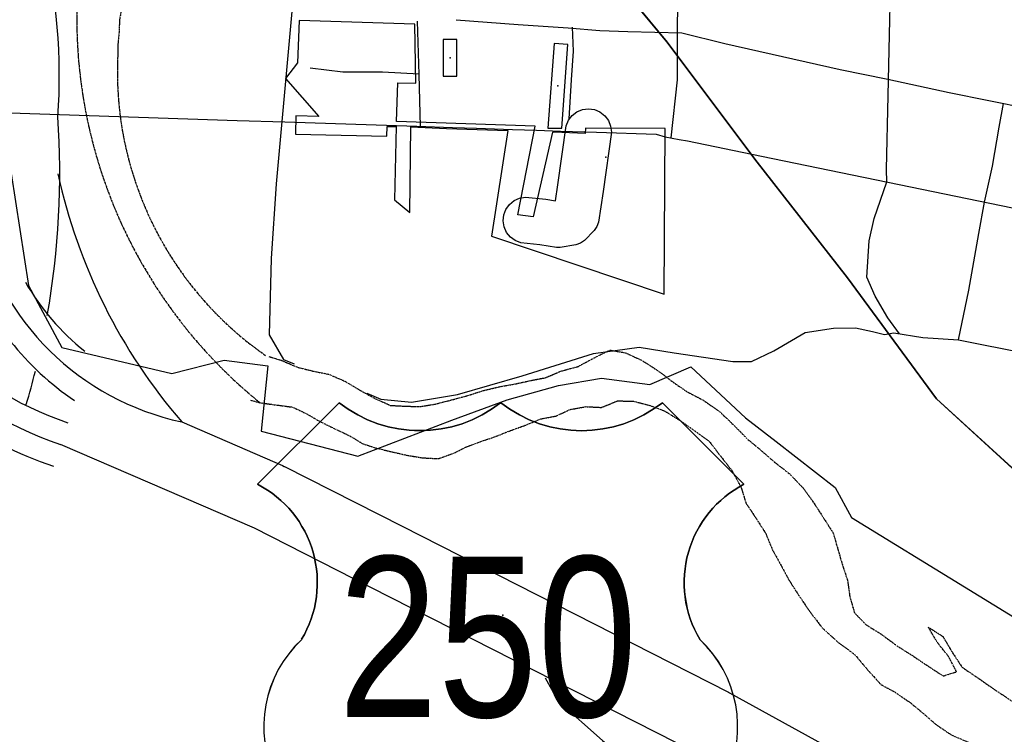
# Model space of a CAD drawing. Header units: feet. Extents: x -1605449 to -1594075, y -1717250 to -1708479.
# Tile 39 of 97: x -1599189 to -1598831, y -1713973 to -1713713. Entities that reach past the tile are written whole.
import ezdxf
from ezdxf.enums import TextEntityAlignment as Align

# ---------------------------------------------------------------- set-up
doc = ezdxf.new("R2010")
doc.units = ezdxf.units.FT
doc.header["$MEASUREMENT"] = 0
doc.linetypes.add('rr2', pattern=[0])
doc.linetypes.add('stream', pattern=[1.4, 0.7, -0.1, 0.1, -0.1, 0.1, -0.1, 0.1, -0.1])
for name, color, linetype in [('61', 7, 'Continuous'), ('62', 7, 'Continuous'), ('INCORPORATED', 4, 'Continuous'), ('RAILROAD', 1, 'rr2'), ('RAMPS', 7, 'Continuous'), ('RT-MKR', 7, 'Continuous'), ('STATE_FEDERAL-RT', 2, 'Continuous'), ('STREET-RURAL', 14, 'Continuous'), ('STREET-URBAN', 15, 'Continuous'), ('TWP-RD', 6, 'Continuous'), ('WATERWAY', 14, 'stream')]:
    doc.layers.add(name, color=color, linetype=linetype)
doc.styles.add('ARIAL', font='arial.ttf')

# ---------------------------------------------------------------- blocks, each defined once
blk = doc.blocks.new('US2  _')
at = {"layer": '61', "color": 0, "linetype": 'Continuous'}
blk.add_lwpolyline([(-564.7, 887.9), (-873.8, 578.8), (-873.9, 578.7, -0.432186), (-706.6, -9.8), (-706.3, -10.1, 0.738096), (-328.5, -789.2), (-328.4, -790, -0.260744), (49.1, -908), (49.8, -907.9, -0.243707), (427.4, -789.9), (427.6, -789.2, 0.738096), (805.3, -10.1), (805.6, -9.8, -0.432186), (972.9, 578.7), (972.8, 578.8), (663.7, 887.9), (663.3, 888.5, -0.346154), (50, 888.5), (49, 888.5, -0.346154), (-564.2, 888.5)], format="xyb", close=True, dxfattribs=at)
at = {"layer": '61', "color": 0}
blk.add_point((56.9, 82.1), dxfattribs=at)
at = {"layer": '62', "color": 0, "linetype": 'Continuous'}
for p, q in [((-564.7, 887.9), (-873.8, 578.8)), ((972.8, 578.8), (663.7, 887.9))]:
    blk.add_line(p, q, dxfattribs=at)
for centre, radius, start, end in [((-257.6, 1278.3), 496, 231.813, 308.187), ((356.6, 1278.3), 496, 231.813, 308.187), ((-1067.1, 205.8), 420, 329.1175, 62.6108), ((1166.1, 205.8), 420, 117.3892, 210.8825), ((-397.3, -341.4), 453, 133.0046, 278.7282), ((496.3, -341.4), 453, 261.2718, 46.9954), ((-245, -1186.3), 405, 43.4177, 101.8742), ((352.5, -1213.3), 430, 79.9613, 134.7468)]:
    blk.add_arc(centre, radius, start, end, dxfattribs=at)

msp = doc.modelspace()

# ---------------------------------------------------------------- linework, layer by layer
at = {"layer": 'INCORPORATED', "flags": 128}
for points in [[(-1599092.23, -1713734.09), (-1599080.15, -1713747.92), (-1599080.15, -1713747.92), (-1599088.53, -1713747.74), (-1599088.53, -1713747.74), (-1599088.68, -1713754.4), (-1599088.68, -1713754.4), (-1599055.35, -1713755.14), (-1599055.35, -1713755.14), (-1599055.27, -1713751.57), (-1599055.27, -1713751.57), (-1599051.94, -1713751.64), (-1599051.94, -1713751.64), (-1599052.54, -1713778.3), (-1599052.54, -1713778.3), (-1599047.07, -1713782.87), (-1599047.07, -1713782.87), (-1599046.69, -1713751.67), (-1599046.69, -1713751.67), (-1599033.69, -1713752.32), (-1599033.69, -1713752.32), (-1599011.29, -1713753.01), (-1599011.29, -1713753.01), (-1599017.28, -1713791.44), (-1599017.28, -1713791.44), (-1598954.42, -1713812.55), (-1598954.42, -1713812.55), (-1598954.1, -1713752.38), (-1598954.1, -1713752.38), (-1598983.14, -1713752.23), (-1598983.14, -1713752.23), (-1598983.15, -1713754.12), (-1598983.15, -1713754.12), (-1598991.71, -1713753.8), (-1598991.71, -1713753.8), (-1598995.04, -1713753.62), (-1598995.04, -1713753.62), (-1599002.18, -1713784.48), (-1599002.18, -1713784.48), (-1599007.7, -1713783.76), (-1599007.7, -1713783.76), (-1599001.42, -1713751.42), (-1599001.42, -1713751.42), (-1599051.88, -1713749.81), (-1599051.88, -1713749.81), (-1599051.43, -1713735.66), (-1599051.43, -1713735.66), (-1599044.77, -1713735.87), (-1599044.77, -1713735.87), (-1599045.16, -1713714.33), (-1599045.16, -1713714.33), (-1599087.31, -1713712.99), (-1599087.31, -1713712.99), (-1599087.92, -1713728.46), (-1599087.92, -1713728.46), (-1599092.23, -1713734.09)], [(-1599034.87, -1713733.27), (-1599029.87, -1713733.27), (-1599029.87, -1713733.27), (-1599029.87, -1713719.94), (-1599029.87, -1713719.94), (-1599034.87, -1713719.94), (-1599034.87, -1713719.94), (-1599034.87, -1713733.27)], [(-1598996.83, -1713752.16), (-1598991.7, -1713752.19), (-1598991.7, -1713752.19), (-1598989.49, -1713721.82), (-1598989.49, -1713721.82), (-1598994.47, -1713721.45), (-1598994.47, -1713721.45), (-1598996.83, -1713752.16)]]:
    msp.add_lwpolyline(points, close=True, dxfattribs=at)
msp.add_lwpolyline([(-1599193.62, -1713758.47), (-1599185.81, -1713809.44), (-1599173.68, -1713832.04), (-1599133.67, -1713841.45), (-1599114.55, -1713836.65), (-1599098.72, -1713838.72), (-1599098.72, -1713838.72), (-1599101.07, -1713862.41), (-1599065.89, -1713871.52), (-1599031.67, -1713858.46), (-1599011.57, -1713850.99), (-1598992.96, -1713845.87), (-1598977.2, -1713843.18), (-1598977.2, -1713843.18), (-1598959.66, -1713845.49), (-1598944.72, -1713839.05), (-1598924.87, -1713857.58), (-1598924.87, -1713857.58), (-1598913.75, -1713866.2), (-1598892.17, -1713882.89), (-1598886.27, -1713893.86), (-1598762.94, -1713969.59), (-1598762.94, -1713969.59), (-1598762.78, -1713993.93)], dxfattribs=at)
at = {"layer": 'INCORPORATED', "color": 1}
for p in [(-1599032.37, -1713726.6), (-1598993.12, -1713736.82), (-1598975.66, -1713762.77)]:
    msp.add_point(p, dxfattribs=at)
at = {"layer": 'RAILROAD', "ltscale": 0.333, "flags": 128}
for points in [[(-1596355.9, -1716922.27), (-1596368.94, -1716765.51), (-1596378.43, -1716720.27), (-1596387.42, -1716678.38), (-1596386.76, -1716633.64), (-1596363.27, -1716591.24), (-1596323.8, -1716548.51), (-1596289.5, -1716504.11), (-1596273.84, -1716462.38), (-1596268.35, -1716420.65), (-1596266.01, -1716378.08), (-1596265.85, -1716335.85), (-1596278.67, -1716294.12), (-1596298.49, -1716251.39), (-1596329.63, -1716206.82), (-1596359.28, -1716163.09), (-1596388.75, -1716120.69), (-1596412.57, -1716074.95), (-1596441.55, -1716031.05), (-1596467.03, -1715989.32), (-1596498.17, -1715943.92), (-1596522.65, -1715901.85), (-1596549.8, -1715859.96), (-1596582.27, -1715818.23), (-1596606.26, -1715774.16), (-1596634.07, -1715730.93), (-1596665.38, -1715687.36), (-1596708.84, -1715654.98), (-1596751.81, -1715634.78), (-1596801.41, -1715622.04), (-1596801.42, -1715622.04), (-1596812.06, -1715619.37), (-1596854.41, -1715609.68), (-1596896.33, -1715596.16), (-1596938.41, -1715580.29), (-1596980.82, -1715556.41), (-1597023.4, -1715535.36), (-1597065.48, -1715511.99), (-1597110.06, -1715488.77), (-1597151.81, -1715461.72), (-1597194.05, -1715439.17), (-1597237.13, -1715420.97), (-1597280.05, -1715395.76), (-1597322.29, -1715373.71), (-1597366.71, -1715348.32), (-1597409.12, -1715314.26), (-1597451.86, -1715278.51), (-1597489.27, -1715235.76), (-1597517.82, -1715193.85), (-1597542.21, -1715150.76), (-1597563.24, -1715106.84), (-1597582.45, -1715061.91), (-1597608.66, -1715018.82), (-1597636.05, -1714976.74), (-1597678.46, -1714937.33), (-1597721.71, -1714914.95), (-1597765.62, -1714887.73), (-1597810.04, -1714866.01), (-1597856.62, -1714834.12), (-1597899.37, -1714790.86), (-1597918.74, -1714747.95), (-1597934.1, -1714706.2), (-1597957.48, -1714663.44), (-1597977.68, -1714620.86), (-1597995.21, -1714577.27), (-1598016.42, -1714532.68), (-1598036.29, -1714488.59), (-1598057.16, -1714446.67), (-1598077.21, -1714401.91), (-1598099.24, -1714359.16), (-1598117.11, -1714316.24), (-1598135.81, -1714273.99), (-1598155.68, -1714230.74), (-1598176.56, -1714188.82), (-1598205.77, -1714146.06), (-1598229.82, -1714103.48), (-1598262.05, -1714060.9), (-1598291.77, -1714016.31), (-1598333.18, -1713974.56), (-1598375.42, -1713962.36), (-1598417.67, -1713976.39), (-1598460.92, -1713981.06), (-1598503, -1713974.72), (-1598551.92, -1713966.54), (-1598597.84, -1713961.86), (-1598640.59, -1713952.51), (-1598682.33, -1713938.98), (-1598724.08, -1713928.29), (-1598767.99, -1713909.42), (-1598811.74, -1713890.55), (-1598855.32, -1713850.64), (-1598887.71, -1713806.71), (-1598921.45, -1713763.46), (-1598953.34, -1713720.87), (-1598990.24, -1713676.28), (-1599019.3, -1713633.7), (-1599050.86, -1713589.61), (-1599071.56, -1713546.37), (-1599071.56, -1713546.37), (-1599095.08, -1713503.22), (-1599111.45, -1713460.75), (-1599130.67, -1713409.63), (-1599149.89, -1713367.33), (-1599166.59, -1713323.7), (-1599179.29, -1713281.4), (-1599215.22, -1713235.93), (-1599263.18, -1713191.97), (-1599306.46, -1713150), (-1599336.7, -1713106.87), (-1599364.6, -1713064.74), (-1599382.15, -1713015.27), (-1599401.37, -1712972.31), (-1599418.08, -1712927.51), (-1599441.47, -1712884.38), (-1599465.03, -1712839.91), (-1599494.94, -1712791.95), (-1599515.66, -1712749.65), (-1599538.39, -1712706.02), (-1599565.29, -1712663.55), (-1599581.83, -1712620.42), (-1599595.7, -1712577.79), (-1599606.9, -1712535.49), (-1599623.6, -1712492.52), (-1599637.14, -1712446.56), (-1599647.17, -1712402.76), (-1599658.53, -1712355.97), (-1599670.39, -1712310.17), (-1599686.1, -1712266.87), (-1599696.12, -1712223.91), (-1599714, -1712180.77), (-1599724.7, -1712137.48), (-1599744.13, -1712099.77), (-1599744.13, -1712099.77), (-1599756.82, -1712070.75), (-1599770.36, -1712028.56), (-1599777.88, -1711985.86), (-1599786.71, -1711941.67), (-1599794.55, -1711894.81), (-1599798.05, -1711851.45), (-1599802.88, -1711806.08), (-1599808.89, -1711763.06), (-1599815.89, -1711721.36), (-1599823.89, -1711677.33), (-1599836.23, -1711633.64), (-1599840.9, -1711591.28), (-1599844.9, -1711548.92), (-1599855.24, -1711506.89), (-1599873.41, -1711461.03), (-1599897.58, -1711418.5), (-1599930.76, -1711372.14), (-1599962.44, -1711328.44), (-1599995.95, -1711284.58), (-1600028.13, -1711240.05), (-1600063.48, -1711196.69), (-1600097.32, -1711153.5), (-1600134.5, -1711107.97), (-1600168.68, -1711064.44), (-1600201.86, -1711021.41), (-1600235.87, -1710979.22), (-1600263.21, -1710931.52), (-1600289.05, -1710887.33), (-1600305.23, -1710842.97), (-1600322.57, -1710799.1), (-1600337.4, -1710757.41), (-1600341.74, -1710712.21), (-1600355.08, -1710668.35), (-1600365.25, -1710625.16), (-1600373.08, -1710582.13), (-1600381.75, -1710540.44), (-1600390.26, -1710498.41), (-1600400.59, -1710452.38), (-1600415.1, -1710407.02), (-1600430.6, -1710365.32), (-1600449.28, -1710323.46), (-1600476.12, -1710280.77), (-1600768.54, -1709770.43), (-1600768.54, -1709770.43), (-1600861.62, -1709602.94), (-1600888.56, -1709560.2), (-1600915.16, -1709517.13), (-1600938.94, -1709474.55), (-1600969.04, -1709426.3), (-1600989.82, -1709381.9), (-1601012.6, -1709335.98), (-1601038.21, -1709292.58), (-1601079.28, -1709249.17), (-1601123.35, -1709219.62), (-1601165.42, -1709194.58), (-1601185.7, -1709183.06)], [(-1599708.46, -1712194.15), (-1599696.12, -1712223.91), (-1599686.1, -1712266.87), (-1599670.39, -1712310.17), (-1599658.53, -1712355.97), (-1599647.17, -1712402.76), (-1599637.14, -1712446.56), (-1599623.6, -1712492.52), (-1599606.9, -1712535.49), (-1599595.7, -1712577.79), (-1599581.83, -1712620.42), (-1599565.29, -1712663.55), (-1599538.39, -1712706.02), (-1599515.66, -1712749.65), (-1599494.94, -1712791.95), (-1599465.03, -1712839.91), (-1599441.47, -1712884.38), (-1599418.08, -1712927.51), (-1599401.37, -1712972.31), (-1599382.15, -1713015.27), (-1599364.6, -1713064.74), (-1599336.7, -1713106.87), (-1599306.46, -1713150), (-1599263.18, -1713191.97), (-1599215.22, -1713235.93), (-1599179.29, -1713281.4), (-1599166.59, -1713323.7), (-1599149.89, -1713367.33), (-1599130.67, -1713409.63), (-1599111.45, -1713460.75), (-1599095.08, -1713503.22), (-1599071.56, -1713546.37), (-1599050.86, -1713589.61), (-1599019.3, -1713633.7), (-1598990.24, -1713676.28), (-1598953.34, -1713720.87), (-1598921.45, -1713763.46), (-1598887.71, -1713806.71), (-1598855.32, -1713850.64), (-1598811.74, -1713890.55), (-1598767.99, -1713909.42), (-1598724.08, -1713928.29), (-1598682.33, -1713938.98), (-1598640.59, -1713952.51)], [(-1599071.56, -1713546.37), (-1599050.86, -1713589.61), (-1599019.3, -1713633.7), (-1598990.24, -1713676.28), (-1598953.34, -1713720.87), (-1598921.45, -1713763.46), (-1598887.71, -1713806.71), (-1598855.32, -1713850.64), (-1598811.74, -1713890.55), (-1598767.99, -1713909.42), (-1598724.08, -1713928.29), (-1598682.33, -1713938.98), (-1598640.59, -1713952.51), (-1598597.84, -1713961.86), (-1598551.92, -1713966.54), (-1598503, -1713974.72), (-1598460.92, -1713981.06), (-1598417.67, -1713976.39), (-1598375.42, -1713962.36), (-1598333.18, -1713974.56), (-1598291.77, -1714016.31), (-1598262.05, -1714060.9), (-1598229.82, -1714103.48), (-1598205.77, -1714146.06), (-1598176.56, -1714188.82), (-1598155.68, -1714230.74), (-1598135.81, -1714273.99), (-1598117.11, -1714316.24), (-1598099.24, -1714359.16), (-1598077.21, -1714401.91), (-1598057.16, -1714446.67), (-1598036.29, -1714488.59), (-1598016.42, -1714532.68), (-1597995.21, -1714577.27), (-1597977.68, -1714620.86), (-1597957.48, -1714663.44), (-1597934.1, -1714706.2), (-1597918.74, -1714747.95), (-1597899.37, -1714790.86), (-1597856.62, -1714834.12), (-1597810.04, -1714866.01), (-1597765.62, -1714887.73), (-1597721.71, -1714914.95), (-1597678.46, -1714937.33), (-1597636.05, -1714976.74), (-1597608.66, -1715018.82), (-1597582.45, -1715061.91), (-1597563.24, -1715106.84), (-1597542.21, -1715150.76), (-1597517.82, -1715193.85), (-1597489.27, -1715235.76), (-1597451.86, -1715278.51), (-1597409.12, -1715314.26), (-1597366.71, -1715348.32), (-1597322.29, -1715373.71), (-1597280.05, -1715395.76), (-1597237.13, -1715420.97), (-1597194.05, -1715439.17), (-1597151.81, -1715461.72), (-1597110.06, -1715488.77), (-1597065.48, -1715511.99), (-1597023.4, -1715535.36), (-1596980.82, -1715556.41), (-1596938.41, -1715580.29), (-1596896.33, -1715596.16), (-1596854.41, -1715609.68), (-1596812.06, -1715619.37), (-1596801.42, -1715622.04)], [(-1599071.56, -1713546.37), (-1599050.86, -1713589.61), (-1599019.3, -1713633.7), (-1598990.24, -1713676.28), (-1598953.34, -1713720.87), (-1598921.45, -1713763.46), (-1598887.71, -1713806.71), (-1598855.32, -1713850.64), (-1598811.74, -1713890.55), (-1598767.99, -1713909.42), (-1598724.08, -1713928.29), (-1598682.33, -1713938.98), (-1598640.59, -1713952.51), (-1598597.84, -1713961.86), (-1598551.92, -1713966.54), (-1598503, -1713974.72), (-1598460.92, -1713981.06), (-1598417.67, -1713976.39), (-1598375.42, -1713962.36), (-1598333.18, -1713974.56), (-1598291.77, -1714016.31), (-1598262.05, -1714060.9), (-1598229.82, -1714103.48), (-1598205.77, -1714146.06), (-1598176.56, -1714188.82), (-1598155.68, -1714230.74), (-1598135.81, -1714273.99), (-1598117.11, -1714316.24), (-1598099.24, -1714359.16), (-1598077.21, -1714401.91), (-1598057.16, -1714446.67), (-1598036.29, -1714488.59), (-1598016.42, -1714532.68), (-1597995.21, -1714577.27), (-1597977.68, -1714620.86), (-1597957.48, -1714663.44), (-1597934.1, -1714706.2), (-1597918.74, -1714747.95), (-1597899.37, -1714790.86), (-1597856.62, -1714834.12), (-1597810.04, -1714866.01), (-1597765.62, -1714887.73), (-1597721.71, -1714914.95), (-1597678.46, -1714937.33), (-1597636.05, -1714976.74), (-1597608.66, -1715018.82), (-1597582.45, -1715061.91), (-1597563.24, -1715106.84), (-1597542.21, -1715150.76), (-1597517.82, -1715193.85), (-1597489.27, -1715235.76), (-1597451.86, -1715278.51), (-1597409.12, -1715314.26), (-1597366.71, -1715348.32), (-1597322.29, -1715373.71), (-1597280.05, -1715395.76), (-1597237.13, -1715420.97), (-1597194.05, -1715439.17), (-1597151.81, -1715461.72), (-1597110.06, -1715488.77), (-1597065.48, -1715511.99), (-1597023.4, -1715535.36), (-1596980.82, -1715556.41), (-1596938.41, -1715580.29), (-1596896.33, -1715596.16), (-1596854.41, -1715609.68), (-1596812.06, -1715619.37), (-1596801.42, -1715622.04)], [(-1599071.56, -1713546.37), (-1599050.86, -1713589.61), (-1599019.3, -1713633.7), (-1598990.24, -1713676.28), (-1598953.34, -1713720.87), (-1598921.45, -1713763.46), (-1598887.71, -1713806.71), (-1598855.32, -1713850.64), (-1598811.74, -1713890.55), (-1598767.99, -1713909.42), (-1598724.08, -1713928.29), (-1598682.33, -1713938.98), (-1598640.59, -1713952.51), (-1598597.84, -1713961.86), (-1598551.92, -1713966.54), (-1598503, -1713974.72), (-1598460.92, -1713981.06), (-1598417.67, -1713976.39), (-1598375.42, -1713962.36), (-1598333.18, -1713974.56), (-1598291.77, -1714016.31), (-1598262.05, -1714060.9), (-1598229.82, -1714103.48), (-1598205.77, -1714146.06), (-1598176.56, -1714188.82), (-1598155.68, -1714230.74), (-1598135.81, -1714273.99), (-1598117.11, -1714316.24), (-1598099.24, -1714359.16), (-1598077.21, -1714401.91), (-1598057.16, -1714446.67), (-1598036.29, -1714488.59), (-1598016.42, -1714532.68), (-1597995.21, -1714577.27), (-1597977.68, -1714620.86), (-1597957.48, -1714663.44), (-1597934.1, -1714706.2), (-1597918.74, -1714747.95), (-1597899.37, -1714790.86), (-1597856.62, -1714834.12), (-1597810.04, -1714866.01), (-1597765.62, -1714887.73), (-1597721.71, -1714914.95), (-1597678.46, -1714937.33), (-1597636.05, -1714976.74), (-1597608.66, -1715018.82), (-1597582.45, -1715061.91), (-1597563.24, -1715106.84), (-1597542.21, -1715150.76), (-1597517.82, -1715193.85), (-1597489.27, -1715235.76), (-1597451.86, -1715278.51), (-1597409.12, -1715314.26), (-1597366.71, -1715348.32), (-1597322.29, -1715373.71), (-1597280.05, -1715395.76), (-1597237.13, -1715420.97), (-1597194.05, -1715439.17), (-1597151.81, -1715461.72), (-1597110.06, -1715488.77), (-1597065.48, -1715511.99), (-1597023.4, -1715535.36), (-1596980.82, -1715556.41), (-1596938.41, -1715580.29), (-1596896.33, -1715596.16), (-1596854.41, -1715609.68), (-1596812.06, -1715619.37), (-1596801.42, -1715622.04)], [(-1599071.56, -1713546.37), (-1599050.86, -1713589.61), (-1599019.3, -1713633.7), (-1598990.24, -1713676.28), (-1598953.34, -1713720.87), (-1598921.45, -1713763.46), (-1598887.71, -1713806.71), (-1598855.32, -1713850.64), (-1598811.74, -1713890.55), (-1598767.99, -1713909.42), (-1598724.08, -1713928.29), (-1598682.33, -1713938.98), (-1598640.59, -1713952.51), (-1598597.84, -1713961.86), (-1598551.92, -1713966.54), (-1598503, -1713974.72), (-1598460.92, -1713981.06), (-1598417.67, -1713976.39), (-1598375.42, -1713962.36), (-1598333.18, -1713974.56), (-1598291.77, -1714016.31), (-1598262.05, -1714060.9), (-1598229.82, -1714103.48), (-1598205.77, -1714146.06), (-1598176.56, -1714188.82), (-1598155.68, -1714230.74), (-1598135.81, -1714273.99), (-1598117.11, -1714316.24), (-1598099.24, -1714359.16), (-1598077.21, -1714401.91), (-1598057.16, -1714446.67), (-1598036.29, -1714488.59), (-1598016.42, -1714532.68), (-1597995.21, -1714577.27), (-1597977.68, -1714620.86), (-1597957.48, -1714663.44), (-1597934.1, -1714706.2), (-1597918.74, -1714747.95), (-1597899.37, -1714790.86), (-1597856.62, -1714834.12), (-1597810.04, -1714866.01), (-1597765.62, -1714887.73), (-1597721.71, -1714914.95), (-1597678.46, -1714937.33), (-1597636.05, -1714976.74), (-1597608.66, -1715018.82), (-1597582.45, -1715061.91), (-1597563.24, -1715106.84), (-1597542.21, -1715150.76), (-1597517.82, -1715193.85), (-1597489.27, -1715235.76), (-1597451.86, -1715278.51), (-1597409.12, -1715314.26), (-1597366.71, -1715348.32), (-1597322.29, -1715373.71), (-1597280.05, -1715395.76), (-1597237.13, -1715420.97), (-1597194.05, -1715439.17), (-1597151.81, -1715461.72), (-1597110.06, -1715488.77), (-1597065.48, -1715511.99), (-1597023.4, -1715535.36), (-1596980.82, -1715556.41), (-1596938.41, -1715580.29), (-1596896.33, -1715596.16), (-1596854.41, -1715609.68), (-1596812.06, -1715619.37), (-1596801.42, -1715622.04)]]:
    msp.add_lwpolyline(points, dxfattribs=at)
at = {"layer": 'RAMPS', "color": 7, "linetype": 'Continuous'}
for centre, radius, start, end in [((-1599377.16, -1713733.33), 202.58, 355.8151, 32.6851), ((-1599470.36, -1713768.63), 295.96, 349.9278, 3.975), ((-1598973.85, -1713724.72), 206.04, 192.356, 220.7068), ((-1599133.96, -1713746.76), 127.03, 194.5454, 251.5811), ((-1599133.96, -1713746.76), 118.7, 194.5454, 251.5811), ((-1599109.52, -1713763.61), 97.66, 192.9899, 257.8711), ((-1599109.52, -1713763.61), 89.33, 209.9542, 231.3216), ((-1599133.96, -1713746.76), 135.36, 216.7615, 251.5811), ((-1599109.52, -1713763.61), 106, 218.6292, 235.8497), ((-1599470.36, -1713768.63), 295.96, 343.5007, 345.9109)]:
    msp.add_arc(centre, radius, start, end, dxfattribs=at)
at = {"layer": 'STATE_FEDERAL-RT', "flags": 128}
for points in [[(-1599199.77, -1713746.43), (-1599109.91, -1713749.38)], [(-1599109.91, -1713749.38), (-1599092.48, -1713749.95)], [(-1599092.48, -1713749.95), (-1599044.52, -1713751.52)], [(-1599044.52, -1713751.52), (-1599031.44, -1713751.95)], [(-1599031.44, -1713751.95), (-1599022.72, -1713752.24)], [(-1599022.72, -1713752.24), (-1599009.64, -1713752.67)], [(-1599009.64, -1713752.67), (-1599000.92, -1713752.96)], [(-1599000.92, -1713752.96), (-1598992.2, -1713753.24)], [(-1598992.2, -1713753.24), (-1598987.84, -1713753.39)], [(-1598987.84, -1713753.39), (-1598983.48, -1713753.53)], [(-1598983.48, -1713753.53), (-1598979.12, -1713753.67)], [(-1598979.12, -1713753.67), (-1598957.32, -1713754.39), (-1598954.14, -1713755.32), (-1598948.97, -1713756.27)], [(-1598948.97, -1713756.27), (-1598945.95, -1713756.82), (-1598919, -1713762.38)], [(-1598919, -1713762.38), (-1598769.32, -1713793.25)], [(-1599130.04, -1713859.1), (-1599093.3, -1713874.98), (-1599092.69, -1713875.29), (-1599092.6, -1713875.31), (-1599049.85, -1713897.03), (-1598931.02, -1713957.42), (-1598930.67, -1713957.61), (-1598930.65, -1713957.61), (-1598845.83, -1714004.39)], [(-1598942.53, -1713979.61), (-1599061.18, -1713919.32), (-1599103.58, -1713897.77), (-1599174.1, -1713867.29)]]:
    msp.add_lwpolyline(points, dxfattribs=at)
at = {"layer": 'STREET-RURAL'}
for points in [[(-1599083.34, -1713730.27), (-1599071.38, -1713731.72), (-1599056.97, -1713731.73), (-1599043.61, -1713732.46)], [(-1598997.82, -1713952.22), (-1598993.01, -1713960.63), (-1598976.89, -1713975.02), (-1598962.79, -1713986.43), (-1598945.84, -1713999.98), (-1598931.25, -1714010.88), (-1598922.68, -1714018.65), (-1598913.09, -1714028.93), (-1598898.97, -1714044), (-1598885.01, -1714058.24), (-1598876.49, -1714064.75)]]:
    msp.add_lwpolyline(points, dxfattribs=at)
at = {"layer": 'STREET-URBAN'}
for points in [[(-1598951.91, -1713755.73), (-1598949.64, -1713734.68), (-1598949.62, -1713713.16), (-1598948.42, -1713684.61), (-1598947.34, -1713658.4), (-1598946.73, -1713648.54), (-1598945.17, -1713606.14), (-1598944.74, -1713558.25), (-1598945, -1713546.25), (-1598944.7, -1713542.95), (-1598944.45, -1713536.93), (-1598944.29, -1713525.92), (-1598944.86, -1713524.89), (-1598945.76, -1713523.27), (-1598949.21, -1713517.05), (-1598955.96, -1713504.21), (-1598968.21, -1713482.24), (-1598978.79, -1713462.61)], [(-1599082.21, -1713624.35), (-1599095.65, -1713772.46), (-1599097.43, -1713799.67), (-1599098.26, -1713827.41)], [(-1598873.44, -1713771.78), (-1598873.52, -1713767.29), (-1598872.95, -1713740.26), (-1598872.44, -1713718.23), (-1598871.67, -1713685.68), (-1598871.53, -1713662), (-1598871.43, -1713643.98), (-1598871.09, -1713632.68)], [(-1599043.08, -1713751.57), (-1599043.61, -1713732.62), (-1599044.26, -1713713.26)], [(-1599030.2, -1713712.84), (-1599007.64, -1713714.49), (-1598989.43, -1713715.74), (-1598977.9, -1713716.64), (-1598967.72, -1713717.07), (-1598948.02, -1713717.46), (-1598932.42, -1713721.44), (-1598890.34, -1713730.81), (-1598873.08, -1713734.42), (-1598850.79, -1713739.25), (-1598821.8, -1713745.09), (-1598802.69, -1713749.32), (-1598790.42, -1713750.63)], [(-1598988.97, -1713748.85), (-1598988.19, -1713734.67), (-1598987.44, -1713724.15), (-1598987.84, -1713715.47)], [(-1598837.88, -1713779.11), (-1598835.01, -1713766.08), (-1598832.5, -1713751.84), (-1598831, -1713743.24)], [(-1598868.81, -1713827), (-1598873.06, -1713821.21), (-1598877.62, -1713813.31), (-1598880.65, -1713806.38), (-1598879.82, -1713793.16), (-1598878.03, -1713785.09), (-1598873.44, -1713771.78)], [(-1598847.33, -1713829.16), (-1598843.52, -1713811.14), (-1598839.97, -1713790.54), (-1598837.88, -1713779.11)], [(-1599062.7, -1713848.64), (-1599057.53, -1713850.75), (-1599046.46, -1713851.95), (-1599029.65, -1713849.16), (-1599006.09, -1713842.34), (-1598980.23, -1713834.13), (-1598963.57, -1713831.84), (-1598950.8, -1713834), (-1598929.49, -1713837.1), (-1598922.63, -1713837.08), (-1598914.54, -1713833.19), (-1598903.18, -1713826.53), (-1598892.86, -1713824.92), (-1598884.84, -1713824.86), (-1598878.61, -1713826.2), (-1598874.24, -1713827.25), (-1598870.91, -1713826.66), (-1598860.33, -1713828.38), (-1598847.33, -1713829.16)], [(-1599098.26, -1713827.41), (-1599093.02, -1713836.34), (-1599089.12, -1713837.92)], [(-1598847.33, -1713829.16), (-1598822.34, -1713834.16), (-1598780.6, -1713843.35), (-1598754.94, -1713849.33), (-1598728.55, -1713855.49), (-1598677.39, -1713865.17), (-1598629.01, -1713874.67), (-1598585.12, -1713883.26), (-1598528.4, -1713895.06), (-1598477.01, -1713905.31)]]:
    msp.add_lwpolyline(points, dxfattribs=at)
at = {"layer": 'TWP-RD', "linetype": 'Continuous'}
msp.add_lwpolyline([(-1599013.05, -1713785.97), (-1599012.82, -1713783.79), (-1599012.04, -1713781.74), (-1599010.76, -1713779.96), (-1599009.05, -1713778.58), (-1599007.05, -1713777.68), (-1599004.89, -1713777.33), (-1598997.52, -1713778.09), (-1598994.04, -1713778.68), (-1598993.13, -1713772.84), (-1598990.17, -1713751.35), (-1598989.32, -1713749.33), (-1598987.97, -1713747.6), (-1598986.22, -1713746.27), (-1598984.19, -1713745.44), (-1598982.01, -1713745.17), (-1598979.84, -1713745.47), (-1598977.82, -1713746.32), (-1598976.08, -1713747.67), (-1598974.76, -1713749.42), (-1598973.93, -1713751.45), (-1598973.66, -1713753.62), (-1598976.64, -1713775.26), (-1598978.37, -1713786.39), (-1598978.99, -1713788.01), (-1598979.92, -1713789.48), (-1598983.46, -1713793.07), (-1598984.92, -1713794.04), (-1598986.54, -1713794.68), (-1598992.26, -1713795.64), (-1598993.65, -1713795.64), (-1598999.75, -1713794.62), (-1599006.59, -1713793.91), (-1599008.64, -1713793.13), (-1599010.42, -1713791.84), (-1599011.8, -1713790.14), (-1599012.7, -1713788.14)], dxfattribs=at)
at = {"layer": 'TWP-RD', "color": 8, "linetype": 'Continuous'}
msp.add_lwpolyline([(-1599012.7, -1713788.14), (-1599013.05, -1713785.97)], dxfattribs=at)
at = {"layer": 'WATERWAY', "ltscale": 0.5, "flags": 128}
for points in [[(-1599148.6, -1713549.95), (-1599148.22, -1713555.45), (-1599148.52, -1713560.79), (-1599147.97, -1713566.45), (-1599148.93, -1713571.96), (-1599148.88, -1713578.29), (-1599149, -1713583.79), (-1599148.47, -1713589.12), (-1599147.59, -1713594.95), (-1599147.5, -1713605.95), (-1599146.79, -1713611.78), (-1599146.58, -1713617.28), (-1599146.87, -1713623.28), (-1599147.01, -1713627.45), (-1599147.13, -1713633.28), (-1599147.92, -1713638.45), (-1599148.05, -1713642.62), (-1599149, -1713649.13), (-1599149.46, -1713654.8), (-1599149.74, -1713661.47), (-1599149.88, -1713665.64), (-1599150.33, -1713671.31), (-1599150.62, -1713676.65), (-1599150.75, -1713681.81), (-1599150.54, -1713687.31), (-1599151.01, -1713691.48), (-1599151.46, -1713697.15), (-1599151.75, -1713702.99), (-1599151.88, -1713708.49), (-1599152.68, -1713712.83), (-1599152.81, -1713717.17), (-1599153.27, -1713721.83), (-1599153.25, -1713724.7)], [(-1599098.3, -1713835.29), (-1599093.66, -1713836.71), (-1599087.98, -1713839.17), (-1599082.15, -1713840.62), (-1599076.48, -1713841.75), (-1599070.81, -1713844.2), (-1599064.96, -1713847.66), (-1599059.61, -1713850.62), (-1599054.1, -1713853.07), (-1599048.61, -1713853.37), (-1599043.28, -1713853.49), (-1599037.8, -1713852.62), (-1599031.82, -1713851.07), (-1599026.01, -1713849.52), (-1599020.2, -1713847.65), (-1599014.39, -1713846.27), (-1599009.24, -1713845.39), (-1599002.93, -1713844.01), (-1598997.61, -1713842.97), (-1598991.97, -1713840.59), (-1598985.66, -1713838.88), (-1598980.03, -1713835.83), (-1598974.23, -1713832.95), (-1598968.56, -1713833.91), (-1598962.55, -1713836.7), (-1598956.87, -1713840.32), (-1598951.18, -1713844.61), (-1598946.16, -1713848.07), (-1598940.48, -1713851.03), (-1598934.29, -1713855.31), (-1598929.26, -1713860.11), (-1598924.23, -1713865.24), (-1598920.05, -1713868.7), (-1598914.35, -1713873.66), (-1598908.83, -1713877.95), (-1598903.63, -1713883.41), (-1598900.1, -1713888.38), (-1598896.56, -1713893.86), (-1598892.86, -1713899.66), (-1598891.32, -1713905.15), (-1598889.61, -1713910.97)], [(-1599104.95, -1713851.16), (-1599101.53, -1713852.11), (-1599095.7, -1713852.9), (-1599089.7, -1713853.69), (-1599084.53, -1713856.15), (-1599080.35, -1713858.61), (-1599074.34, -1713861.57), (-1599068.49, -1713864.35), (-1599064.31, -1713866.99), (-1599059.14, -1713868.62), (-1599053.81, -1713869.91), (-1599048.14, -1713871.2), (-1599042.31, -1713872.15), (-1599036.65, -1713872.44), (-1599030.84, -1713870.4), (-1599026.53, -1713868.2), (-1599021.56, -1713866.32), (-1599016.41, -1713864.62), (-1599011.27, -1713862.58), (-1599005.13, -1713860.36), (-1598999.33, -1713857.98), (-1598993.84, -1713856.94), (-1598988.7, -1713854.57), (-1598982.89, -1713853.52), (-1598977.23, -1713853.81), (-1598971.43, -1713851.43), (-1598965.6, -1713851.55), (-1598959.93, -1713853.01), (-1598954.26, -1713855.13), (-1598949.08, -1713858.26), (-1598943.22, -1713862.38), (-1598938.04, -1713866.18), (-1598933.83, -1713871.64), (-1598929.8, -1713876.78), (-1598926.43, -1713882.92), (-1598924.72, -1713888.57), (-1598920.85, -1713894.38), (-1598917.48, -1713899.69), (-1598914.94, -1713905.83), (-1598912.07, -1713910.98)], [(-1598912.07, -1713910.98), (-1598909.03, -1713916.62), (-1598905.66, -1713921.93), (-1598901.46, -1713928.06), (-1598896.92, -1713934.03), (-1598890.89, -1713939.48), (-1598885.03, -1713943.77), (-1598880.33, -1713949.4), (-1598875.47, -1713954.7), (-1598870.29, -1713957.49), (-1598864.6, -1713961.45), (-1598860.41, -1713964.91), (-1598855.72, -1713969.04), (-1598849.87, -1713973), (-1598844.86, -1713975.13), (-1598839.19, -1713977.58), (-1598835.01, -1713980.22), (-1598829.49, -1713983.01), (-1598823.48, -1713986.46), (-1598819.14, -1713988.43), (-1598813.12, -1713991.55), (-1598807.45, -1713994), (-1598803.11, -1713995.14), (-1598797.45, -1713996.26), (-1598793.12, -1713997.06), (-1598786.95, -1713998.85), (-1598781.61, -1713999.8), (-1598776.28, -1714000.6), (-1598770.77, -1714003.05), (-1598765.43, -1714006.01), (-1598760.08, -1714008.8)], [(-1598889.61, -1713910.97), (-1598887.74, -1713916.62), (-1598886.86, -1713922.78), (-1598885.15, -1713928.6), (-1598880.96, -1713932.9), (-1598875.1, -1713936.53), (-1598869.58, -1713940.65), (-1598864.07, -1713944.11), (-1598858.21, -1713948.06), (-1598852.86, -1713951.52), (-1598848.05, -1713949.98), (-1598850.92, -1713944.5), (-1598855.12, -1713939.2), (-1598858.32, -1713933.73), (-1598852.97, -1713937.19), (-1598849.77, -1713942.66), (-1598846.06, -1713948.3), (-1598840.21, -1713952.26), (-1598834.86, -1713956.05), (-1598829.34, -1713959.67), (-1598825.16, -1713962.64), (-1598820.15, -1713964.94), (-1598815.64, -1713967.23), (-1598809.96, -1713970.52), (-1598804.62, -1713972.48), (-1598800.28, -1713973.95), (-1598795.94, -1713975.91), (-1598790.26, -1713978.87), (-1598784.75, -1713982), (-1598779.57, -1713984.12), (-1598774.07, -1713985.08), (-1598768.42, -1713985.2), (-1598763.92, -1713985.5), (-1598758.09, -1713986.79), (-1598752.09, -1713987.91), (-1598746.76, -1713989.2), (-1598741.41, -1713991.83), (-1598737.24, -1713993.29), (-1598731.24, -1713995.08), (-1598725.73, -1713997.54), (-1598720.39, -1713999.66), (-1598714.38, -1714002.62), (-1598708.7, -1714005.57), (-1598703.69, -1714007.7)]]:
    msp.add_lwpolyline(points, dxfattribs=at)
at = {"layer": 'WATERWAY'}
for centre, radius, start, end in [((-1598988.24, -1713712.26), 179.98, 163.1475, 230.9918), ((-1599027.76, -1713731.72), 125.69, 176.797, 235.1957)]:
    msp.add_arc(centre, radius, start, end, dxfattribs=at)

# ---------------------------------------------------------------- block references
at = {"layer": 'RT-MKR', "color": 7, "xscale": 0.09583348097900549, "yscale": 0.09583348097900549, "zscale": 0.08333333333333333}
msp.add_blockref('US2  _', (-1599018.67, -1713937.24), dxfattribs=at)

# ---------------------------------------------------------------- texts
at = {"layer": 'RT-MKR', "style": 'ARIAL', "width": 0.8}
msp.add_text('250', height=58.333, dxfattribs=at).set_placement((-1599018.67, -1713937.24), align=Align.MIDDLE_CENTER)

doc.saveas('drawing.dxf')
